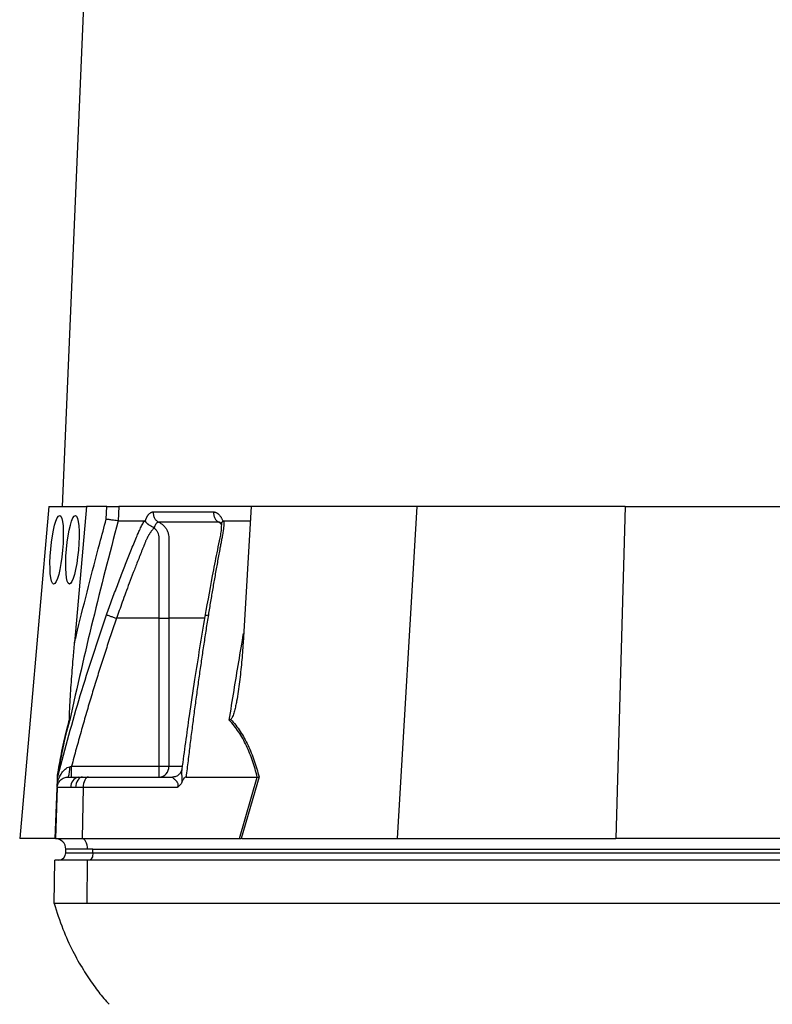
# Model space of a CAD drawing. Header units: millimetres. Extents: x 1136 to 1836, y 540 to 2623.
# Tile 8 of 13: x 1266 to 1475, y 1036 to 1308. Entities that reach past the tile are written whole.
import ezdxf

# ---------------------------------------------------------------- set-up
doc = ezdxf.new("R2010")
doc.units = ezdxf.units.MM

msp = doc.modelspace()

# ---------------------------------------------------------------- linework, layer by layer
at = {"color": 7, "linetype": 'Continuous', "lineweight": 25}
for p, q in [((1309.22, 1915.54), (1277.99, 1173.59)), ((1274.25, 1173.59), (1266.2, 1081.59)), ((1274.25, 1173.59), (1284.71, 1173.59)), ((1284.71, 1173.59), (1281.4, 1135.8)), ((1290.31, 1173.59), (1284.71, 1173.59)), ((1290.19, 1170.04), (1290.31, 1173.59)), ((1293.64, 1173.59), (1293.5, 1169.59)), ((1330.31, 1173.59), (1293.64, 1173.59)), ((1330.31, 1173.59), (1328.09, 1135.8)), ((1376.25, 1173.59), (1330.31, 1173.59)), ((1376.25, 1173.59), (1370.83, 1081.59)), ((1434, 1173.59), (1376.25, 1173.59)), ((1434, 1173.59), (1431.36, 1081.59)), ((1434, 1173.59), (1490.39, 1173.59)), ((1300.98, 1169.46), (1301.03, 1169.59)), ((1322.44, 1169.59), (1322.49, 1169.46)), ((1322.79, 1169.59), (1330.08, 1169.59)), ((1304.84, 1142.59), (1293.04, 1142.59)), ((1304.84, 1101.59), (1304.84, 1142.59)), ((1307.53, 1142.59), (1307.53, 1101.59)), ((1280.58, 1101.59), (1304.84, 1101.59)), ((1304.84, 1098.59), (1304.84, 1101.59)), ((1304.84, 1101.59), (1307.53, 1101.59)), ((1276.69, 1098.59), (1276.85, 1099.15)), ((1276.78, 1098.91), (1276.7, 1098.57)), ((1279.59, 1098.59), (1282.56, 1098.59)), ((1282.56, 1098.59), (1283.62, 1098.59)), ((1283.62, 1098.59), (1285.29, 1098.59)), ((1285.29, 1098.59), (1308.62, 1098.59)), ((1312.3, 1098.59), (1332.03, 1098.59)), ((1327.12, 1081.59), (1332.04, 1098.59)), ((1332.52, 1098.62), (1327.59, 1081.59)), ((1276.59, 1095.7), (1276.1, 1081.59)), ((1280.35, 1095.7), (1276.59, 1095.7)), ((1281.68, 1095.7), (1280.35, 1095.7)), ((1283.79, 1095.7), (1281.68, 1095.7)), ((1283.79, 1095.7), (1283.55, 1081.59)), ((1309.83, 1095.7), (1283.79, 1095.7)), ((1275.99, 1081.59), (1266.2, 1081.59)), ((1276.1, 1081.59), (1283.55, 1081.59)), ((1283.55, 1081.59), (1327.12, 1081.59)), ((1327.83, 1081.59), (1370.83, 1081.59)), ((1370.83, 1081.59), (1431.36, 1081.59)), ((1484.16, 1081.59), (1431.36, 1081.59)), ((1284.99, 1078.59), (1278.99, 1078.59)), ((1278.99, 1077.59), (1278.99, 1078.59)), ((1286.49, 1078.59), (1284.99, 1078.59)), ((1286.49, 1078.59), (1528.49, 1078.59)), ((1286.49, 1077.59), (1286.49, 1078.59)), ((1275.73, 1063.59), (1275.94, 1075.59)), ((1284.97, 1075.59), (1275.94, 1075.59)), ((1278.99, 1077.59), (1286.49, 1077.59)), ((1284.86, 1063.59), (1284.97, 1075.59)), ((1526.97, 1075.59), (1284.97, 1075.59)), ((1286.49, 1077.59), (1528.49, 1077.59)), ((1526.86, 1063.59), (1284.86, 1063.59))]:
    msp.add_line(p, q, dxfattribs=at)
at = {"color": 8, "linetype": 'Continuous', "lineweight": 25}
for p, q in [((1307.53, 1101.59), (1311.1, 1101.59)), ((1276.05, 1081.59), (1276.54, 1095.53))]:
    msp.add_line(p, q, dxfattribs=at)
at = {"color": 7, "linetype": 'Continuous', "lineweight": 25, "flags": 128}
for points in [[(1283.62, 1098.59), (1283.25, 1098.54), (1282.89, 1098.37), (1282.56, 1098.11), (1282.27, 1097.75), (1282.03, 1097.31), (1281.85, 1096.81), (1281.73, 1096.27), (1281.68, 1095.7)], [(1285.29, 1098.59), (1285.01, 1098.54), (1284.73, 1098.37), (1284.48, 1098.11), (1284.25, 1097.75), (1284.06, 1097.31), (1283.92, 1096.81), (1283.83, 1096.27), (1283.79, 1095.7)], [(1284.99, 1078.59), (1284.97, 1079.17), (1284.89, 1079.72), (1284.75, 1080.23), (1284.57, 1080.68), (1284.35, 1081.05), (1284.1, 1081.33), (1283.83, 1081.52), (1283.55, 1081.59)], [(1286.49, 1077.59), (1286.48, 1077.2), (1286.42, 1076.83), (1286.33, 1076.48), (1286.2, 1076.18), (1286.05, 1075.93), (1285.88, 1075.75), (1285.69, 1075.63), (1285.49, 1075.59)]]:
    msp.add_lwpolyline(points, dxfattribs=at)
at = {"color": 7, "linetype": 'Continuous', "lineweight": 25}
for centre, radius, start, end in [((1275.1, 1100.79), 5, 333.9402, 7.8237), ((1304.67, 1101.44), 2.86, 273.3142, 2.9685), ((1283, 1095.96), 2.67, 99.4574, 185.6667), ((1275.99, 1078.59), 3, 88.9569, 90), ((1275.99, 1078.59), 3, 0, 88), ((1276.99, 1077.59), 2, 270, 0)]:
    msp.add_arc(centre, radius, start, end, dxfattribs=at)
for centre in [(1276.44, 1161.59), (1280.81, 1161.59)]:
    msp.add_ellipse(centre, major_axis=(0.85, 9.5), ratio=0.173383, dxfattribs=at)
msp.add_ellipse((1326.5, 1078.59), major_axis=(13.24, 0.32), ratio=0.225259, start_param=1.464851, end_param=1.483057, dxfattribs=at)
for points, knots in [([(1290.31, 1173.59), (1290.66, 1173.59), (1291, 1173.59), (1291.68, 1173.59), (1292.01, 1173.59), (1292.46, 1173.59), (1292.61, 1173.59), (1292.87, 1173.59), (1293, 1173.59), (1293.34, 1173.59), (1293.51, 1173.59), (1293.64, 1173.59)], [0, 0, 0, 0, 0.25, 0.25, 0.5, 0.5, 0.625, 0.625, 0.75, 0.75, 1, 1, 1, 1]), ([(1301.03, 1169.59), (1301.05, 1169.66), (1301.09, 1169.79), (1301.16, 1169.99), (1301.23, 1170.17), (1301.31, 1170.35), (1301.38, 1170.52), (1301.47, 1170.68), (1301.55, 1170.83), (1301.64, 1170.97), (1301.72, 1171.11), (1301.82, 1171.24), (1301.91, 1171.36), (1302.01, 1171.47), (1302.14, 1171.61), (1302.31, 1171.76), (1302.51, 1171.9), (1302.72, 1171.99), (1302.93, 1172.05), (1303.07, 1172.06), (1303.14, 1172.06)], [0, 0, 0, 0, 0.044249, 0.088103, 0.131644, 0.174955, 0.21812, 0.261226, 0.304357, 0.347601, 0.391041, 0.434763, 0.478847, 0.523375, 0.568424, 0.654803, 0.740537, 0.826241, 0.912528, 1, 1, 1, 1]), ([(1303.14, 1172.06), (1303.13, 1171.78), (1303.16, 1171.49), (1303.3, 1170.9), (1303.41, 1170.61), (1303.71, 1170.09), (1303.89, 1169.86), (1304.31, 1169.47), (1304.54, 1169.31), (1304.77, 1169.2)], [0, 0, 0, 0, 0.25, 0.25, 0.5, 0.5, 0.75, 0.75, 1, 1, 1, 1]), ([(1319.88, 1172.06), (1319.87, 1171.78), (1319.89, 1171.49), (1320.02, 1170.9), (1320.12, 1170.61), (1320.4, 1170.09), (1320.57, 1169.86), (1320.96, 1169.47), (1321.17, 1169.31), (1321.39, 1169.2)], [0, 0, 0, 0, 0.25, 0.25, 0.5, 0.5, 0.75, 0.75, 1, 1, 1, 1]), ([(1319.88, 1172.06), (1319.92, 1172.06), (1320.01, 1172.06), (1320.14, 1172.05), (1320.28, 1172.02), (1320.41, 1171.99), (1320.53, 1171.94), (1320.66, 1171.89), (1320.79, 1171.83), (1320.91, 1171.75), (1321.03, 1171.67), (1321.19, 1171.55), (1321.38, 1171.38), (1321.59, 1171.15), (1321.79, 1170.9), (1321.98, 1170.61), (1322.15, 1170.3), (1322.3, 1169.96), (1322.39, 1169.72), (1322.44, 1169.59)], [0, 0, 0, 0, 0.043919, 0.087472, 0.13073, 0.173768, 0.216664, 0.259492, 0.30233, 0.345255, 0.388344, 0.431671, 0.51489, 0.596546, 0.677156, 0.757259, 0.837405, 0.91814, 1, 1, 1, 1]), ([(1293.51, 1169.59), (1291.05, 1160.44), (1288.7, 1151.26), (1284.23, 1132.85), (1282.1, 1123.61), (1280.06, 1114.35)], [0, 0, 0, 0, 0.5, 0.5, 1, 1, 1, 1]), ([(1281.4, 1135.8), (1281.69, 1136.97), (1283.91, 1146.2), (1286.81, 1157.62), (1289.59, 1167.82), (1290.19, 1170.04)], [0, 0, 0, 0, 0.102589, 0.804819, 1, 1, 1, 1]), ([(1293.5, 1169.59), (1293.37, 1169.6), (1293.2, 1169.62), (1292.74, 1169.68), (1292.48, 1169.71), (1292.02, 1169.77), (1291.87, 1169.79), (1291.55, 1169.84), (1291.38, 1169.86), (1291.04, 1169.91), (1290.87, 1169.94), (1290.53, 1169.99), (1290.36, 1170.02), (1290.19, 1170.04)], [0, 0, 0, 0, 0.25, 0.25, 0.5, 0.5, 0.625, 0.625, 0.75, 0.75, 0.875, 0.875, 1, 1, 1, 1]), ([(1290.29, 1143.55), (1290.53, 1144.24), (1291.02, 1145.61), (1291.76, 1147.66), (1292.51, 1149.7), (1293.27, 1151.72), (1294.26, 1154.34), (1295.5, 1157.54), (1296.76, 1160.7), (1297.79, 1163.21), (1298.4, 1164.7), (1298.85, 1165.76), (1299.11, 1166.36), (1299.34, 1166.87), (1299.58, 1167.38), (1299.84, 1167.91), (1300.13, 1168.48), (1300.44, 1169.04), (1300.66, 1169.41), (1300.77, 1169.59)], [0, 0, 0, 0, 0.077777, 0.1552, 0.232272, 0.308995, 0.385372, 0.530526, 0.674474, 0.747423, 0.819615, 0.846383, 0.869761, 0.889755, 0.906383, 0.929523, 0.9528, 0.976272, 1, 1, 1, 1]), ([(1300.77, 1169.59), (1300.78, 1169.59), (1300.82, 1169.59), (1300.86, 1169.57), (1300.91, 1169.55), (1300.95, 1169.51), (1300.97, 1169.47), (1300.98, 1169.46)], [0, 0, 0, 0, 0.212576, 0.416535, 0.614103, 0.807726, 1, 1, 1, 1]), ([(1300.98, 1169.46), (1301.01, 1169.43), (1301.05, 1169.37), (1301.12, 1169.28), (1301.19, 1169.2), (1301.27, 1169.11), (1301.36, 1169.03), (1301.45, 1168.94), (1301.54, 1168.87), (1301.63, 1168.79), (1301.78, 1168.67), (1301.98, 1168.53), (1302.25, 1168.36), (1302.51, 1168.21), (1302.74, 1168.09), (1302.94, 1167.99), (1303.12, 1167.9), (1303.26, 1167.83), (1303.37, 1167.76), (1303.43, 1167.71), (1303.45, 1167.69)], [0, 0, 0, 0, 0.0486522, 0.0964893, 0.1433903, 0.189242, 0.2339407, 0.2773919, 0.3195116, 0.3602249, 0.3994652, 0.5061737, 0.6030824, 0.689684, 0.7658152, 0.8315822, 0.8872965, 0.9334411, 0.9706863, 1, 1, 1, 1]), ([(1304.77, 1169.2), (1304.74, 1169.2), (1304.69, 1169.21), (1304.6, 1169.19), (1304.52, 1169.17), (1304.44, 1169.14), (1304.36, 1169.1), (1304.28, 1169.06), (1304.2, 1169), (1304.08, 1168.89), (1303.94, 1168.73), (1303.79, 1168.49), (1303.67, 1168.25), (1303.58, 1168.04), (1303.51, 1167.85), (1303.49, 1167.73), (1303.47, 1167.68)], [0, 0, 0, 0, 0.053313, 0.106595, 0.159871, 0.213165, 0.266504, 0.319912, 0.373414, 0.427035, 0.564482, 0.685233, 0.789261, 0.876464, 0.946724, 1, 1, 1, 1]), ([(1321.39, 1169.2), (1320.67, 1169.2), (1319.16, 1169.2), (1317.03, 1169.2), (1314.83, 1169.2), (1313.37, 1169.2), (1311.87, 1169.2), (1310.45, 1169.2), (1308.43, 1169.2), (1306.58, 1169.2), (1305.34, 1169.2), (1304.77, 1169.2)], [0.7589111, 0.7589111, 0.7589111, 0.7589111, 0.7820302, 0.8131687, 0.8443073, 0.8754458, 0.8754458, 0.9065844, 0.9377229, 0.9688615, 0.9919807, 0.9919807, 0.9919807, 0.9919807]), ([(1304.77, 1169.2), (1305.02, 1169.09), (1305.26, 1168.95), (1305.71, 1168.64), (1305.92, 1168.46), (1306.31, 1168.06), (1306.49, 1167.84), (1306.81, 1167.38), (1306.95, 1167.14), (1307.18, 1166.62), (1307.28, 1166.35), (1307.43, 1165.79), (1307.47, 1165.51), (1307.51, 1165.08), (1307.52, 1164.94), (1307.52, 1164.65), (1307.52, 1164.5), (1307.52, 1164.07), (1307.52, 1161.45), (1307.52, 1158.84), (1307.53, 1151.88), (1307.53, 1147.24), (1307.53, 1142.59)], [0, 0, 0, 0, 0.03125, 0.03125, 0.0625, 0.0625, 0.09375, 0.09375, 0.125, 0.125, 0.15625, 0.15625, 0.1875, 0.1875, 0.203125, 0.203125, 0.21875, 0.21875, 0.25, 0.5, 0.5, 1, 1, 1, 1]), ([(1322.07, 1168.85), (1322.07, 1168.34), (1322.07, 1167.35), (1321.73, 1165.16), (1321.12, 1162.41), (1320.49, 1159.19), (1319.24, 1152.79), (1318.28, 1147.41), (1317.52, 1143.11)], [0, 0, 0, 0, 0.070619, 0.136082, 0.264009, 0.386701, 0.509381, 1, 1, 1, 1]), ([(1322.79, 1169.59), (1322.79, 1169.49), (1322.79, 1169.28), (1322.78, 1168.97), (1322.77, 1168.65), (1322.75, 1168.33), (1322.73, 1168.01), (1322.7, 1167.69), (1322.66, 1167.36), (1322.62, 1167.04), (1322.56, 1166.62), (1322.46, 1166.03), (1322.3, 1165.18), (1322.09, 1164.12), (1321.86, 1162.91), (1321.48, 1160.9), (1320.96, 1158.07), (1320.32, 1154.47), (1319.69, 1150.86), (1319.07, 1147.22), (1318.68, 1144.78), (1318.48, 1143.55)], [0, 0, 0, 0, 0.013423, 0.026738, 0.039956, 0.053088, 0.066144, 0.079134, 0.09207, 0.104963, 0.117824, 0.141662, 0.172831, 0.217057, 0.263491, 0.312127, 0.449156, 0.58733, 0.723761, 0.861313, 1, 1, 1, 1]), ([(1321.8, 1169.09), (1321.79, 1169.1), (1321.77, 1169.12), (1321.92, 1168.87), (1322.02, 1168.65), (1322.06, 1168.53), (1322.06, 1168.53)], [0, 0, 0, 0, 0.329076, 0.738518, 0.993126, 1, 1, 1, 1]), ([(1322.11, 1168.58), (1322.11, 1168.71), (1322.1, 1169), (1322.35, 1169.3), (1322.49, 1169.46)], [0, 0, 0, 0, 0.447464, 1, 1, 1, 1]), ([(1322.49, 1169.46), (1322.5, 1169.47), (1322.53, 1169.5), (1322.58, 1169.53), (1322.63, 1169.56), (1322.68, 1169.58), (1322.73, 1169.59), (1322.77, 1169.59), (1322.79, 1169.59)], [0, 0, 0, 0, 0.160202, 0.321039, 0.484027, 0.650625, 0.822199, 1, 1, 1, 1]), ([(1303.34, 1167.57), (1303.28, 1167.5), (1303.16, 1167.36), (1302.98, 1167.14), (1302.82, 1166.92), (1302.65, 1166.7), (1302.5, 1166.48), (1302.35, 1166.26), (1302.2, 1166.04), (1302.06, 1165.83), (1301.93, 1165.61), (1301.81, 1165.4), (1301.69, 1165.19), (1301.58, 1164.99), (1301.46, 1164.74), (1301.32, 1164.45), (1301.17, 1164.12), (1301.03, 1163.78), (1300.9, 1163.45), (1300.8, 1163.17), (1300.71, 1162.93), (1300.61, 1162.7), (1300.48, 1162.39), (1300.33, 1162), (1299.99, 1161.17), (1299.49, 1159.92), (1298.86, 1158.32), (1298.26, 1156.78), (1297.49, 1154.79), (1296.58, 1152.41), (1295.56, 1149.67), (1294.64, 1147.13), (1293.81, 1144.79), (1293.29, 1143.3), (1293.04, 1142.59)], [0, 0, 0, 0, 0.010662, 0.021198, 0.031594, 0.041839, 0.051919, 0.061821, 0.071533, 0.08104, 0.09033, 0.099392, 0.108213, 0.116783, 0.125091, 0.138719, 0.152205, 0.165558, 0.178786, 0.1919, 0.198167, 0.207477, 0.219813, 0.235151, 0.25346, 0.319418, 0.382864, 0.443812, 0.502275, 0.618272, 0.726011, 0.825493, 0.916782, 1, 1, 1, 1]), ([(1304.84, 1142.59), (1304.84, 1146.83), (1304.84, 1151.06), (1304.84, 1157.41), (1304.84, 1160.05), (1304.83, 1162.96), (1304.83, 1163.89), (1304.83, 1164.28), (1304.83, 1164.55), (1304.84, 1164.68), (1304.83, 1165.08), (1304.8, 1165.34), (1304.69, 1165.85), (1304.6, 1166.1), (1304.39, 1166.57), (1304.25, 1166.8), (1304.01, 1167.1), (1303.92, 1167.19), (1303.72, 1167.36), (1303.62, 1167.44), (1303.5, 1167.5)], [0, 0, 0, 0, 0.5, 0.5, 0.75, 0.8125, 0.84375, 0.859375, 0.859375, 0.875, 0.875, 0.90625, 0.90625, 0.9375, 0.9375, 0.96875, 0.96875, 0.984375, 0.984375, 1, 1, 1, 1]), ([(1290.29, 1143.55), (1290.36, 1143.53), (1290.48, 1143.49), (1290.82, 1143.37), (1291.04, 1143.29), (1291.55, 1143.11), (1291.84, 1143.01), (1292.44, 1142.8), (1292.75, 1142.69), (1293.04, 1142.59)], [0, 0, 0, 0, 0.25, 0.25, 0.5, 0.5, 0.75, 0.75, 1, 1, 1, 1]), ([(1318.48, 1143.55), (1318.37, 1142.88), (1318.15, 1141.54), (1317.83, 1139.52), (1317.52, 1137.48), (1317.21, 1135.43), (1316.89, 1133.37), (1316.59, 1131.29), (1316.28, 1129.21), (1315.98, 1127.1), (1315.68, 1124.99), (1315.38, 1122.86), (1315.09, 1120.72), (1314.8, 1118.57), (1314.51, 1116.4), (1314.23, 1114.22), (1313.94, 1112.02), (1313.66, 1109.82), (1313.38, 1107.6), (1313.11, 1105.37), (1312.84, 1103.12), (1312.57, 1100.86), (1312.39, 1099.35), (1312.3, 1098.59)], [0, 0, 0, 0, 0.045336, 0.090894, 0.136674, 0.182678, 0.228907, 0.275362, 0.322044, 0.368954, 0.416093, 0.463462, 0.511063, 0.558896, 0.606962, 0.655262, 0.703798, 0.752569, 0.801578, 0.850824, 0.900309, 0.950034, 1, 1, 1, 1]), ([(1293.04, 1142.59), (1292.79, 1141.88), (1292.3, 1140.46), (1291.57, 1138.31), (1290.84, 1136.14), (1290.12, 1133.96), (1289.4, 1131.76), (1288.69, 1129.54), (1287.98, 1127.3), (1287.28, 1125.05), (1286.59, 1122.78), (1285.9, 1120.5), (1285.21, 1118.19), (1284.54, 1115.87), (1283.86, 1113.54), (1283.19, 1111.18), (1282.53, 1108.81), (1281.87, 1106.42), (1281.22, 1104.01), (1280.79, 1102.4), (1280.58, 1101.59)], [0, 0, 0, 0, 0.052635, 0.105608, 0.158921, 0.212573, 0.266566, 0.320902, 0.37558, 0.430604, 0.485973, 0.541688, 0.597751, 0.654162, 0.710923, 0.768034, 0.825496, 0.883311, 0.941478, 1, 1, 1, 1]), ([(1304.84, 1142.59), (1305.4, 1142.59), (1305.95, 1142.59), (1306.89, 1142.59), (1307.28, 1142.59), (1307.53, 1142.59)], [0, 0, 0, 0, 0.5, 0.5, 1, 1, 1, 1]), ([(1317.52, 1143.11), (1316.54, 1137.3), (1315, 1128.17), (1312.89, 1114.04), (1311.79, 1105.72), (1311.13, 1100.78)], [0, 0, 0, 0, 0.416032, 0.653325, 1, 1, 1, 1]), ([(1280.04, 1114.59), (1280.03, 1114.65), (1280, 1114.86), (1280, 1115.7), (1280.03, 1116.95), (1280.2, 1120.12), (1280.51, 1124.91), (1280.97, 1130.68), (1281.28, 1134.31), (1281.4, 1135.8)], [0, 0, 0, 0, 0.014356, 0.049627, 0.124372, 0.19944, 0.496383, 0.793753, 1, 1, 1, 1]), ([(1328.09, 1135.8), (1327.98, 1134), (1327.85, 1132.19), (1327.52, 1128.59), (1327.34, 1126.79), (1327, 1124.09), (1326.88, 1123.2), (1326.61, 1121.41), (1326.46, 1120.51), (1326.21, 1119.18), (1326.13, 1118.74), (1325.94, 1117.85), (1325.84, 1117.41), (1325.61, 1116.54), (1325.48, 1116.11), (1325.25, 1115.48), (1325.17, 1115.27), (1325.02, 1114.99), (1324.97, 1114.89), (1324.84, 1114.72), (1324.77, 1114.64), (1324.69, 1114.59)], [0, 0, 0, 0, 0.25, 0.25, 0.5, 0.5, 0.625, 0.625, 0.75, 0.75, 0.8125, 0.8125, 0.875, 0.875, 0.9375, 0.9375, 0.96875, 0.96875, 0.984375, 0.984375, 1, 1, 1, 1]), ([(1276.64, 1098.62), (1276.75, 1099.27), (1277.14, 1101.72), (1277.79, 1105.3), (1278.59, 1109.13), (1279.31, 1112.12), (1279.8, 1113.79), (1280.04, 1114.59)], [0, 0, 0, 0, 0.10666, 0.403143, 0.607796, 0.812344, 1, 1, 1, 1]), ([(1280.06, 1114.35), (1279.69, 1113.08), (1278.94, 1110.49), (1277.91, 1105.63), (1277.17, 1101.55), (1276.79, 1099.18), (1276.69, 1098.59)], [0, 0, 0, 0, 0.297892, 0.606736, 0.903183, 1, 1, 1, 1]), ([(1280.06, 1114.35), (1280.06, 1114.35), (1280.07, 1114.43), (1280.05, 1114.51), (1280.04, 1114.59)], [0, 0, 0, 0, 0.022143, 1, 1, 1, 1]), ([(1332.03, 1098.59), (1331.65, 1100.12), (1331.22, 1101.62), (1330.47, 1103.8), (1330.2, 1104.52), (1329.63, 1105.93), (1329.33, 1106.62), (1328.37, 1108.63), (1327.66, 1109.9), (1326.09, 1112.26), (1325.22, 1113.35), (1324.27, 1114.35)], [0, 0, 0, 0, 0.25, 0.25, 0.375, 0.375, 0.5, 0.5, 0.75, 0.75, 1, 1, 1, 1]), ([(1324.69, 1114.59), (1325.16, 1114.08), (1325.62, 1113.54), (1326.49, 1112.42), (1326.91, 1111.84), (1328.1, 1110.02), (1328.82, 1108.73), (1329.78, 1106.7), (1330.09, 1106), (1330.66, 1104.58), (1330.93, 1103.86), (1331.69, 1101.66), (1332.13, 1100.15), (1332.52, 1098.62)], [0, 0, 0, 0, 0.125, 0.125, 0.25, 0.25, 0.5, 0.5, 0.625, 0.625, 0.75, 0.75, 1, 1, 1, 1]), ([(1276.64, 1097.18), (1276.8, 1097.65), (1276.98, 1098.1), (1277.39, 1098.95), (1277.62, 1099.35), (1278.15, 1100.11), (1278.46, 1100.47), (1278.98, 1100.93), (1279.18, 1101.08), (1279.59, 1101.32), (1279.81, 1101.42), (1280.05, 1101.47)], [0, 0, 0, 0, 0.25, 0.25, 0.5, 0.5, 0.75, 0.75, 0.875, 0.875, 1, 1, 1, 1]), ([(1280.58, 1098.59), (1280.58, 1098.59), (1280.58, 1098.67), (1280.58, 1098.97), (1280.58, 1099.19), (1280.58, 1099.75), (1280.58, 1100.08), (1280.58, 1100.81), (1280.58, 1101.2), (1280.58, 1101.59)], [0, 0, 0, 0, 0.25, 0.25, 0.5, 0.5, 0.75, 0.75, 1, 1, 1, 1]), ([(1311.09, 1100.71), (1311.07, 1100.59), (1311.02, 1100.29), (1310.69, 1099.63), (1310.09, 1099.03), (1309.35, 1098.67), (1308.77, 1098.58), (1308.59, 1098.6), (1308.57, 1098.6)], [0, 0, 0, 0, 0.137033, 0.338569, 0.561252, 0.79061, 0.980233, 1, 1, 1, 1]), ([(1311.18, 1101.1), (1311.18, 1101.1), (1311.16, 1101.08), (1311.14, 1100.97), (1311.13, 1100.86), (1311.13, 1100.78)], [0, 0, 0, 0, 0.012108, 0.36612, 1, 1, 1, 1]), ([(1276.59, 1095.7), (1276.6, 1096.04), (1276.68, 1096.42), (1276.98, 1097.13), (1277.22, 1097.47), (1277.8, 1098.03), (1278.14, 1098.25), (1278.87, 1098.53), (1279.24, 1098.59), (1279.59, 1098.59)], [0, 0, 0, 0, 0.25, 0.25, 0.5, 0.5, 0.75, 0.75, 1, 1, 1, 1]), ([(1276.59, 1095.7), (1276.59, 1095.74), (1276.59, 1095.78), (1276.6, 1095.87), (1276.6, 1095.92), (1276.6, 1096.06), (1276.61, 1096.17), (1276.62, 1096.42), (1276.62, 1096.56), (1276.63, 1096.86), (1276.64, 1097.02), (1276.64, 1097.18)], [0, 0, 0, 0, 0.125, 0.125, 0.25, 0.25, 0.5, 0.5, 0.75, 0.75, 1, 1, 1, 1]), ([(1276.64, 1097.18), (1276.65, 1097.29), (1276.66, 1097.65), (1276.68, 1098.09), (1276.69, 1098.45), (1276.69, 1098.58), (1276.69, 1098.59), (1276.69, 1098.59)], [0, 0, 0, 0, 0.171794, 0.597025, 0.766213, 0.937358, 1, 1, 1, 1]), ([(1309.83, 1095.7), (1309.9, 1095.8), (1309.97, 1095.9), (1310.07, 1096.13), (1310.11, 1096.25), (1310.13, 1096.5), (1310.11, 1096.61), (1310.05, 1096.82), (1310, 1096.91), (1309.86, 1097.16), (1309.74, 1097.31), (1309.51, 1097.56), (1309.4, 1097.68), (1309.07, 1098.01), (1308.87, 1098.19), (1308.66, 1098.41), (1308.61, 1098.47), (1308.57, 1098.54), (1308.56, 1098.56), (1308.57, 1098.59), (1308.59, 1098.59), (1308.62, 1098.59)], [0, 0, 0, 0, 0.0625, 0.0625, 0.125, 0.125, 0.1875, 0.1875, 0.25, 0.25, 0.375, 0.375, 0.5, 0.5, 0.75, 0.75, 0.875, 0.875, 0.9375, 0.9375, 1, 1, 1, 1]), ([(1311.13, 1097.18), (1311.07, 1097.02), (1310.99, 1096.86), (1310.82, 1096.57), (1310.71, 1096.43), (1310.49, 1096.18), (1310.37, 1096.07), (1310.11, 1095.87), (1309.97, 1095.78), (1309.83, 1095.7)], [0, 0, 0, 0, 0.25, 0.25, 0.5, 0.5, 0.75, 0.75, 1, 1, 1, 1]), ([(1312.3, 1098.59), (1312.15, 1098.59), (1312.01, 1098.52), (1311.77, 1098.32), (1311.67, 1098.19), (1311.49, 1097.92), (1311.41, 1097.78), (1311.26, 1097.49), (1311.2, 1097.34), (1311.13, 1097.18)], [0, 0, 0, 0, 0.25, 0.25, 0.5, 0.5, 0.75, 0.75, 1, 1, 1, 1]), ([(1275.73, 1063.59), (1276.5, 1061.2), (1277.95, 1056.65), (1280.76, 1050.51), (1283.67, 1045.3), (1286.58, 1040.96), (1288.99, 1037.81), (1290.47, 1036.16), (1290.95, 1035.62)], [0, 0, 0, 0, 0.23089, 0.438599, 0.62408, 0.787955, 0.930614, 1, 1, 1, 1]), ([(1284.86, 1063.59), (1284.09, 1063.59), (1282.71, 1063.59), (1280.95, 1063.59), (1279.44, 1063.59), (1278.58, 1063.59), (1277.78, 1063.59), (1277.09, 1063.59), (1276.34, 1063.59), (1275.86, 1063.59), (1275.73, 1063.59), (1275.73, 1063.59)], [0.32739495, 0.32739495, 0.32739495, 0.32739495, 0.32887954, 0.33036414, 0.33184874, 0.33333333, 0.33333333, 0.33481793, 0.33630253, 0.33778712, 0.33927172, 0.33927172, 0.33927172, 0.33927172])]:
    msp.add_open_spline(points, degree=3, knots=knots, dxfattribs=at)
for points in [[(1303.14, 1172.06), (1308.09, 1172.06), (1313.68, 1172.06), (1319.88, 1172.06)], [(1293.5, 1169.59), (1294.61, 1169.59), (1296.93, 1169.59), (1299.46, 1169.59), (1300.77, 1169.59)], [(1324.69, 1114.59), (1324.56, 1114.51), (1324.42, 1114.43), (1324.27, 1114.35)], [(1280.05, 1101.47), (1280.23, 1101.51), (1280.4, 1101.55), (1280.58, 1101.59)], [(1332.04, 1098.59), (1332.04, 1098.59), (1332.04, 1098.59), (1332.03, 1098.59)], [(1332.04, 1098.59), (1332.21, 1098.6), (1332.37, 1098.61), (1332.52, 1098.62)], [(1327.12, 1081.59), (1327.28, 1081.59), (1327.44, 1081.59), (1327.59, 1081.59)]]:
    msp.add_open_spline(points, degree=3, dxfattribs=at)
at = {"color": 8, "linetype": 'Continuous', "lineweight": 25}
for points, knots in [([(1321.87, 1169.04), (1321.82, 1169.08), (1321.66, 1169.2), (1321.49, 1169.2), (1321.39, 1169.2)], [0, 0, 0, 0, 0.353921, 1, 1, 1, 1]), ([(1321.97, 1168.75), (1321.93, 1168.81), (1321.75, 1169), (1321.54, 1169.12), (1321.39, 1169.2)], [0, 0, 0, 0, 0.25943, 1, 1, 1, 1]), ([(1276.85, 1099.15), (1278.82, 1106.53), (1282.82, 1121.48), (1287.78, 1136.13), (1290.29, 1143.55)], [0, 0, 0, 0, 0.493573, 1, 1, 1, 1]), ([(1317.56, 1143.1), (1317.55, 1143.14), (1317.53, 1143.27), (1317.83, 1143.44), (1318.27, 1143.52), (1318.48, 1143.55)], [0, 0, 0, 0, 0.149793, 0.586869, 1, 1, 1, 1]), ([(1317.43, 1142.59), (1316.67, 1142.59), (1313.03, 1142.59), (1309.95, 1142.59), (1307.53, 1142.59)], [0, 0, 0, 0, 0.2108, 1, 1, 1, 1]), ([(1324.27, 1114.35), (1324.71, 1117.11), (1325.98, 1125.14), (1327.34, 1133.13), (1328.24, 1138.39)], [0, 0, 0, 0, 0.34319, 1, 1, 1, 1]), ([(1311.13, 1100.78), (1311.1, 1100.58), (1311.02, 1099.91), (1311.12, 1098.72), (1311.15, 1097.68), (1311.14, 1097.26), (1311.13, 1097.18)], [0, 0, 0, 0, 0.216223, 0.703231, 0.941723, 1, 1, 1, 1])]:
    msp.add_open_spline(points, degree=3, knots=knots, dxfattribs=at)

doc.saveas('drawing.dxf')
